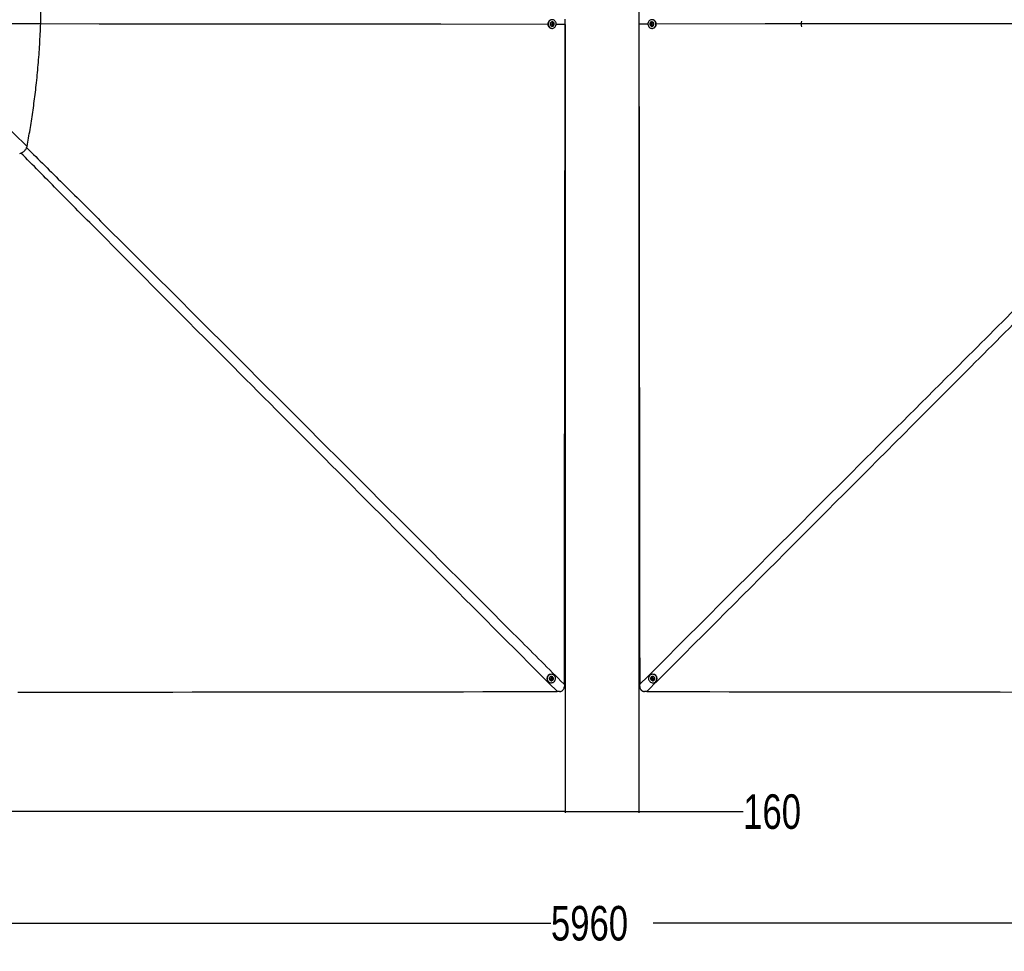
# Paper-space layout '3M DUO Surface Plate' of a CAD drawing. Header units: millimetres. Extents: x 10 to 10348, y 20 to 7979.
# Tile 66 of 117: x 2352 to 4488, y 4278 to 6299. Entities that reach past the tile are written whole.
import ezdxf

# ---------------------------------------------------------------- set-up
doc = ezdxf.new("R2010")
doc.units = ezdxf.units.MM
doc.layers.add('COMPONENT_GEOMETRY', color=7, linetype='Continuous')
doc.styles.add('SLDTEXTSTYLE0', font='TXT', dxfattribs={"width": 0.75})
doc.dimstyles.new('SLDDIMSTYLE0', dxfattribs={"dimtxt": 75, "dimasz": 3.302, "dimexe": 0, "dimexo": 0.0625, "dimgap": 18.75, "dimtad": 0, "dimtih": 1, "dimtoh": 1, "dimdec": 1, "dimrnd": 1e-09, "dimzin": 12, "dimdsep": 46, "dimtxsty": 'SLDTEXTSTYLE0', "dimsah": 1, "dimcen": 0.09, "dimadec": 0, "dimazin": 3, "dimtfac": 1, "dimtdec": 1, "dimtofl": 0, "dimtmove": 0, "dimatfit": 3, "dimfxl": 1, "dimfrac": 2, "dimtolj": 1, "dimtzin": 12, "dimarcsym": 0})
doc.dimstyles.new('SLDDIMSTYLE1', dxfattribs={"dimtxt": 75, "dimasz": 3.302, "dimexe": 0, "dimexo": 0.0625, "dimgap": 18.75, "dimtad": 0, "dimtih": 1, "dimtoh": 1, "dimdec": 0, "dimrnd": 1e-09, "dimzin": 12, "dimdsep": 46, "dimtxsty": 'SLDTEXTSTYLE0', "dimsah": 1, "dimcen": 0.09, "dimadec": 0, "dimazin": 3, "dimtfac": 1, "dimtdec": 0, "dimtofl": 0, "dimtmove": 0, "dimatfit": 3, "dimfxl": 1, "dimfrac": 2, "dimtolj": 1, "dimtzin": 12, "dimarcsym": 0})

# ---------------------------------------------------------------- blocks, each defined once
blk = doc.blocks.new('_D_9')
at = {"layer": 'COMPONENT_GEOMETRY', "color": 7}
for p, q in [((3614.5, 7979.5), (365.3, 7979.5)), ((368.5, 7979.5), (368.5, 6469)), ((368.5, 4839.5), (368.5, 6349.9)), ((2084.5, 4839.5), (365.3, 4839.5))]:
    blk.add_line(p, q, dxfattribs=at)
for points in [[(368.5, 7979.5), (368, 7976.2), (369, 7976.2)], [(368.5, 4839.5), (369, 4842.8), (368, 4842.8)]]:
    blk.add_solid(points, dxfattribs=at)
at = {"layer": 'COMPONENT_GEOMETRY', "color": 7, "insert": (257.6, 6446.6), "char_height": 75, "attachment_point": 1, "style": 'SLDTEXTSTYLE0'}
blk.add_mtext('3140', dxfattribs=at)
blk = doc.blocks.new('_D_11')
at = {"layer": 'COMPONENT_GEOMETRY', "color": 7}
for p, q in [((3535.8, 6288.2), (3535.8, 4577.9)), ((3695.7, 6288.2), (3695.7, 4577.9)), ((3535.8, 4581), (3695.7, 4581.1)), ((3695.7, 4581.1), (3921.9, 4581.1))]:
    blk.add_line(p, q, dxfattribs=at)
for points in [[(3535.8, 4581), (3539.1, 4580.5), (3539.1, 4581.6)], [(3695.7, 4581.1), (3692.4, 4581.6), (3692.4, 4580.5)]]:
    blk.add_solid(points, dxfattribs=at)
at = {"layer": 'COMPONENT_GEOMETRY', "color": 7, "insert": (3921.9, 4618.2), "char_height": 75, "attachment_point": 1, "style": 'SLDTEXTSTYLE0'}
blk.add_mtext('160', dxfattribs=at)
blk = doc.blocks.new('_D_12')
at = {"layer": 'COMPONENT_GEOMETRY', "color": 7}
for p, q in [((635.7, 6288.2), (635.7, 4577.9)), ((3535.8, 6288.2), (3535.8, 4577.9)), ((635.7, 4581.1), (1974.9, 4581.1)), ((3535.8, 4581.1), (2196.6, 4581.1))]:
    blk.add_line(p, q, dxfattribs=at)
for points in [[(635.7, 4581.1), (639, 4580.5), (639, 4581.6)], [(3535.8, 4581.1), (3532.5, 4581.6), (3532.5, 4580.5)]]:
    blk.add_solid(points, dxfattribs=at)
at = {"layer": 'COMPONENT_GEOMETRY', "color": 7, "insert": (1974.9, 4618.2), "char_height": 75, "attachment_point": 1, "style": 'SLDTEXTSTYLE0'}
blk.add_mtext('2900', dxfattribs=at)
blk = doc.blocks.new('_D_13')
at = {"layer": 'COMPONENT_GEOMETRY', "color": 7}
for p, q in [((635.7, 6288.2), (635.7, 4335.7)), ((6595.7, 6288.2), (6595.7, 4335.7)), ((635.7, 4338.9), (3504.9, 4338.9)), ((6595.7, 4338.9), (3726.6, 4338.9))]:
    blk.add_line(p, q, dxfattribs=at)
for points in [[(635.7, 4338.9), (639, 4338.4), (639, 4339.4)], [(6595.7, 4338.9), (6592.4, 4339.4), (6592.4, 4338.4)]]:
    blk.add_solid(points, dxfattribs=at)
at = {"layer": 'COMPONENT_GEOMETRY', "color": 7, "insert": (3504.9, 4376), "char_height": 75, "attachment_point": 1, "style": 'SLDTEXTSTYLE0'}
blk.add_mtext('5960', dxfattribs=at)

psp = doc.layouts.new('3M DUO Surface Plate')

# ---------------------------------------------------------------- linework, layer by layer
at = {"color": 7, "linetype": 'Continuous', "lineweight": 25}
for p, q in [((2398.09, 6290.32), (2398.08, 6290.32)), ((2398.08, 6290.32), (2398.09, 6290.3)), ((3506.88, 6280.09), (3507.56, 6280.09)), ((3507.18, 6288.75), (3507.31, 6290.48)), ((3508.49, 6287.77), (3507.18, 6288.75)), ((3507.31, 6290.48), (3508.75, 6291.22)), ((3507.67, 6294.24), (3507.52, 6294.24)), ((3507.55, 6284.74), (3507.7, 6284.74)), ((3508.59, 6288.14), (3508.24, 6287.95)), ((3508.38, 6291.03), (3508.79, 6290.73)), ((3509.93, 6288.51), (3508.49, 6287.77)), ((3509.31, 6288.51), (3508.59, 6288.14)), ((3508.75, 6291.22), (3510.06, 6290.23)), ((3508.79, 6290.73), (3509.44, 6290.23)), ((3509.38, 6289.37), (3509.31, 6288.51)), ((3509.31, 6288.51), (3509.93, 6288.51)), ((3509.44, 6290.23), (3509.38, 6289.37)), ((3509.44, 6290.23), (3510.06, 6290.23)), ((3510.06, 6290.23), (3509.93, 6288.51)), ((3535.76, 6289.49), (3535.76, 6289.47)), ((3715.43, 6289.49), (3695.7, 6289.47)), ((3695.7, 6289.49), (3695.7, 6289.47)), ((3721.4, 6288.75), (3721.53, 6290.48)), ((3722.71, 6287.77), (3721.4, 6288.75)), ((3722.02, 6288.75), (3721.4, 6288.75)), ((3721.53, 6290.48), (3722.97, 6291.22)), ((3722.15, 6290.48), (3721.53, 6290.48)), ((3722.02, 6288.75), (3722.08, 6289.61)), ((3722.67, 6288.26), (3722.02, 6288.75)), ((3722.08, 6289.61), (3722.15, 6290.48)), ((3722.15, 6290.48), (3722.87, 6290.85)), ((3723.08, 6287.95), (3722.67, 6288.26)), ((3724.15, 6288.51), (3722.71, 6287.77)), ((3722.87, 6290.85), (3723.22, 6291.03)), ((3722.97, 6291.22), (3724.28, 6290.24)), ((3723.76, 6284.74), (3723.91, 6284.74)), ((3723.94, 6294.24), (3723.79, 6294.24)), ((3723.9, 6280.09), (3724.58, 6280.09)), ((3724.28, 6290.24), (3724.15, 6288.51)), ((3504.79, 4869.37), (3506.11, 4870.5)), ((3506.11, 4870.5), (3507.69, 4869.96)), ((3507.4, 4870.06), (3507.5, 4869.45)), ((3509.22, 4872.7), (3509.14, 4872.78)), ((3512.41, 4876.09), (3512.05, 4876.44)), ((3719.41, 4876.44), (3719.05, 4876.09)), ((3722.32, 4872.78), (3722.24, 4872.7)), ((3723.43, 4868.57), (3723.96, 4870.15)), ((3723.96, 4870.15), (3725.62, 4870.42)), ((3724.02, 4869.68), (3724.19, 4870.19)), ((3725.62, 4870.42), (3726.75, 4869.1)), ((3498.83, 4863.07), (3499.2, 4862.71)), ((3502.47, 4866.02), (3502.54, 4865.94)), ((3505.06, 4867.71), (3504.79, 4869.37)), ((3505.53, 4867.76), (3505.02, 4867.93)), ((3506.64, 4867.17), (3505.06, 4867.71)), ((3506.32, 4867.49), (3505.53, 4867.76)), ((3506.97, 4868.06), (3506.32, 4867.49)), ((3506.32, 4867.49), (3506.64, 4867.17)), ((3507.96, 4868.3), (3506.64, 4867.17)), ((3507.63, 4868.62), (3506.97, 4868.06)), ((3507.5, 4869.45), (3507.63, 4868.62)), ((3507.63, 4868.62), (3507.96, 4868.3)), ((3507.69, 4869.96), (3507.96, 4868.3)), ((3534.03, 4856.44), (3533.97, 4851.81)), ((3697.48, 4851.8), (3697.42, 4856.42)), ((3723.75, 4868.89), (3723.43, 4868.57)), ((3724.55, 4867.25), (3723.43, 4868.57)), ((3723.75, 4868.89), (3724.02, 4869.68)), ((3724.31, 4868.23), (3723.75, 4868.89)), ((3724.87, 4867.57), (3724.31, 4868.23)), ((3724.87, 4867.57), (3724.55, 4867.25)), ((3726.21, 4867.52), (3724.55, 4867.25)), ((3725.7, 4867.7), (3724.87, 4867.57)), ((3726.31, 4867.8), (3725.7, 4867.7)), ((3726.75, 4869.1), (3726.21, 4867.52)), ((3728.92, 4865.94), (3728.99, 4866.02)), ((3732.26, 4862.71), (3732.62, 4863.07)), ((3523.36, 4841.19), (3518.72, 4841.13)), ((3712.72, 4841.12), (3708.1, 4841.19))]:
    psp.add_line(p, q, dxfattribs=at)
at = {"color": 8, "linetype": 'Continuous', "lineweight": 25}
psp.add_line((3516.03, 6289.49), (3535.76, 6289.47), dxfattribs=at)
at = {"color": 7, "linetype": 'Continuous', "lineweight": 25, "flags": 128}
for points in [[(3695.73, 6346.82), (3695.7, 6289.49)], [(3506.82, 6298.89), (3506.23, 6298.87), (3504.56, 6298.56), (3502.98, 6297.9), (3501.55, 6296.92), (3500.32, 6295.65), (3499.34, 6294.15), (3498.65, 6292.46), (3498.27, 6290.67), (3498.23, 6288.83), (3498.51, 6287.01), (3499.12, 6285.29), (3500.02, 6283.73), (3501.18, 6282.39), (3502.57, 6281.32), (3504.11, 6280.57), (3505.77, 6280.16), (3506.88, 6280.09)], [(3509.82, 6280.42), (3511.4, 6281.08), (3512.83, 6282.06), (3514.06, 6283.33), (3515.04, 6284.83), (3515.73, 6286.52), (3516.11, 6288.31), (3516.16, 6290.15), (3515.87, 6291.97), (3515.26, 6293.69), (3514.36, 6295.25), (3513.2, 6296.59), (3511.81, 6297.66), (3510.27, 6298.41), (3508.61, 6298.82), (3506.92, 6298.87), (3505.25, 6298.56), (3503.67, 6297.9), (3502.23, 6296.92), (3501, 6295.65), (3500.03, 6294.15), (3499.34, 6292.47), (3498.96, 6290.67), (3498.91, 6288.83), (3499.2, 6287.01), (3499.81, 6285.29), (3500.71, 6283.73), (3501.87, 6282.39), (3503.26, 6281.33), (3504.8, 6280.57), (3506.46, 6280.17), (3508.15, 6280.11), (3509.82, 6280.42)], [(3512.04, 6289.1), (3511.97, 6290.39), (3511.59, 6291.62), (3510.92, 6292.69), (3510, 6293.52), (3508.92, 6294.05), (3507.74, 6294.24), (3506.56, 6294.08), (3505.46, 6293.58), (3504.53, 6292.78), (3503.83, 6291.73), (3503.42, 6290.52), (3503.32, 6289.23), (3503.55, 6287.96), (3504.08, 6286.81), (3504.88, 6285.85), (3505.89, 6285.16), (3507.03, 6284.8), (3508.22, 6284.78), (3509.37, 6285.11), (3510.39, 6285.77), (3511.22, 6286.7), (3511.78, 6287.84), (3512.04, 6289.1)], [(3510.79, 6289.3), (3510.69, 6290.22), (3510.28, 6291.03), (3509.61, 6291.61), (3508.79, 6291.86), (3507.95, 6291.76), (3507.2, 6291.31), (3506.67, 6290.58), (3506.44, 6289.69), (3506.54, 6288.77), (3506.95, 6287.96), (3507.62, 6287.38), (3508.44, 6287.13), (3509.28, 6287.23), (3510.03, 6287.68), (3510.56, 6288.41), (3510.79, 6289.3)], [(3534.03, 4856.44), (3534.04, 4865.46), (3534.06, 4875.97), (3534.08, 4896.98), (3534.13, 4939), (3534.18, 4981.03), (3534.22, 5023.05), (3534.27, 5065.08), (3534.32, 5107.1), (3534.37, 5149.13), (3534.42, 5191.15), (3534.47, 5233.17), (3534.52, 5275.2), (3534.57, 5317.22), (3534.62, 5359.25), (3534.72, 5443.3), (3534.77, 5485.32), (3534.82, 5527.35), (3534.87, 5569.37), (3534.88, 5579.88), (3534.92, 5610.08), (3534.95, 5640.29), (3534.99, 5670.49), (3535.06, 5730.9), (3535.1, 5761.11), (3535.17, 5821.52), (3535.21, 5851.72), (3535.28, 5912.13), (3535.32, 5942.34), (3535.4, 6002.75), (3535.47, 6063.16), (3535.76, 6289.47)], [(3535.76, 6289.49), (3535.75, 6300.2)], [(3695.7, 6289.47), (3695.71, 6278.97), (3695.77, 6236.94), (3695.82, 6194.92), (3695.87, 6152.9), (3695.97, 6068.85), (3696.03, 6026.83), (3696.08, 5984.8), (3696.13, 5942.78), (3696.18, 5900.75), (3696.23, 5858.73), (3696.28, 5816.71), (3696.33, 5774.68), (3696.39, 5732.66), (3696.44, 5690.64), (3696.49, 5648.61), (3696.54, 5606.59), (3696.59, 5564.57), (3696.64, 5522.54), (3696.69, 5480.52), (3696.74, 5438.49), (3696.79, 5396.47), (3696.84, 5354.45), (3696.94, 5270.4), (3696.99, 5228.38), (3697.04, 5186.35), (3697.09, 5144.33), (3697.14, 5102.31), (3697.18, 5060.28), (3697.23, 5018.26), (3697.28, 4976.23), (3697.33, 4934.21), (3697.38, 4895.31), (3697.42, 4856.42)], [(3721.64, 6298.56), (3720.06, 6297.9), (3718.62, 6296.91), (3717.39, 6295.65), (3716.42, 6294.14), (3715.73, 6292.46), (3715.35, 6290.66), (3715.3, 6288.82), (3715.59, 6287), (3716.2, 6285.28), (3717.1, 6283.72), (3718.26, 6282.39), (3719.65, 6281.32), (3721.19, 6280.57), (3722.85, 6280.16), (3724.54, 6280.12), (3726.21, 6280.43), (3727.79, 6281.09), (3729.22, 6282.07), (3730.45, 6283.34), (3731.43, 6284.84), (3732.12, 6286.52), (3732.5, 6288.32), (3732.55, 6290.16), (3732.26, 6291.98), (3731.65, 6293.7), (3730.75, 6295.26), (3729.59, 6296.6), (3728.2, 6297.66), (3726.66, 6298.41), (3725, 6298.82), (3723.31, 6298.87), (3721.64, 6298.56)], [(3719.42, 6289.88), (3719.49, 6288.58), (3719.87, 6287.36), (3720.54, 6286.29), (3721.46, 6285.46), (3722.54, 6284.93), (3723.72, 6284.74), (3724.9, 6284.9), (3725.99, 6285.4), (3726.93, 6286.21), (3727.63, 6287.25), (3728.04, 6288.47), (3728.14, 6289.76), (3727.91, 6291.02), (3727.38, 6292.18), (3726.58, 6293.14), (3725.57, 6293.82), (3724.43, 6294.19), (3723.24, 6294.21), (3722.09, 6293.87), (3721.06, 6293.21), (3720.24, 6292.28), (3719.68, 6291.14), (3719.42, 6289.88)], [(3720.67, 6289.69), (3720.76, 6288.77), (3721.18, 6287.96), (3721.85, 6287.38), (3722.67, 6287.13), (3723.51, 6287.23), (3724.26, 6287.68), (3724.79, 6288.41), (3725.02, 6289.3), (3724.92, 6290.22), (3724.51, 6291.03), (3723.84, 6291.61), (3723.02, 6291.86), (3722.17, 6291.76), (3721.43, 6291.3), (3720.9, 6290.58), (3720.67, 6289.69)], [(3724.58, 6280.09), (3725.23, 6280.11), (3726.9, 6280.42), (3728.48, 6281.08), (3729.91, 6282.07), (3731.14, 6283.33), (3732.12, 6284.84), (3732.81, 6286.52), (3733.19, 6288.32), (3733.23, 6290.16), (3732.95, 6291.98), (3732.34, 6293.7), (3731.44, 6295.26), (3730.27, 6296.59), (3728.89, 6297.66), (3727.34, 6298.41), (3725.69, 6298.82), (3724.64, 6298.89)], [(4829.74, 6290.2), (4746.96, 6290.14), (4396.5, 6289.92), (3969.61, 6289.65), (3733.09, 6289.5)], [(3500.85, 4861.44), (3502.45, 4860.69), (3504.19, 4860.28), (3505.99, 4860.22), (3507.78, 4860.51), (3509.49, 4861.14), (3511.06, 4862.09), (3512.43, 4863.32), (3513.55, 4864.79), (3514.37, 4866.43), (3514.86, 4868.19), (3515, 4869.99), (3514.78, 4871.77), (3514.23, 4873.46), (3513.35, 4874.99), (3512.17, 4876.31), (3510.76, 4877.36), (3509.15, 4878.11), (3507.42, 4878.52), (3505.62, 4878.58), (3503.83, 4878.29), (3502.12, 4877.65), (3500.54, 4876.7), (3499.17, 4875.47), (3498.06, 4874.01), (3497.24, 4872.37), (3496.75, 4870.61), (3496.61, 4868.81), (3496.82, 4867.03), (3497.38, 4865.34), (3498.26, 4863.81), (3499.43, 4862.49), (3500.85, 4861.44)], [(3508.81, 4865.84), (3509.67, 4866.8), (3510.26, 4867.95), (3510.52, 4869.2), (3510.43, 4870.46), (3510.01, 4871.63), (3509.28, 4872.64), (3508.3, 4873.39), (3507.14, 4873.85), (3505.89, 4873.96), (3504.64, 4873.74), (3503.47, 4873.19), (3502.49, 4872.35), (3501.76, 4871.28), (3501.33, 4870.07), (3501.25, 4868.8), (3501.5, 4867.58), (3502.08, 4866.48), (3502.94, 4865.59), (3504.02, 4864.98), (3505.24, 4864.69), (3506.51, 4864.75), (3507.73, 4865.14), (3508.81, 4865.84)], [(3507.84, 4867.1), (3508.42, 4867.82), (3508.68, 4868.7), (3508.6, 4869.59), (3508.18, 4870.38), (3507.48, 4870.93), (3506.62, 4871.15), (3505.71, 4871.03), (3504.91, 4870.57), (3504.33, 4869.85), (3504.06, 4868.97), (3504.15, 4868.07), (3504.57, 4867.29), (3505.27, 4866.74), (3506.13, 4866.51), (3507.04, 4866.64), (3507.84, 4867.1)], [(3717.7, 4874.35), (3716.95, 4872.74), (3716.54, 4871.01), (3716.48, 4869.21), (3716.77, 4867.42), (3717.41, 4865.7), (3718.36, 4864.13), (3719.59, 4862.76), (3721.05, 4861.65), (3722.7, 4860.83), (3724.45, 4860.34), (3726.25, 4860.2), (3728.03, 4860.41), (3729.72, 4860.97), (3731.25, 4861.85), (3732.57, 4863.03), (3733.62, 4864.44), (3734.36, 4866.05), (3734.77, 4867.79), (3734.83, 4869.59), (3734.54, 4871.38), (3733.91, 4873.09), (3732.95, 4874.66), (3731.72, 4876.04), (3730.26, 4877.15), (3728.62, 4877.97), (3726.86, 4878.46), (3725.06, 4878.6), (3723.28, 4878.38), (3721.59, 4877.82), (3720.06, 4876.94), (3718.75, 4875.77), (3717.7, 4874.35)], [(3722.1, 4866.39), (3723.06, 4865.52), (3724.21, 4864.94), (3725.46, 4864.68), (3726.72, 4864.77), (3727.89, 4865.19), (3728.89, 4865.92), (3729.65, 4866.9), (3730.1, 4868.06), (3730.22, 4869.32), (3729.99, 4870.57), (3729.44, 4871.73), (3728.6, 4872.71), (3727.53, 4873.45), (3726.32, 4873.87), (3725.06, 4873.96), (3723.83, 4873.7), (3722.74, 4873.12), (3721.85, 4872.26), (3721.24, 4871.18), (3720.95, 4869.96), (3721.01, 4868.69), (3721.4, 4867.47), (3722.1, 4866.39)], [(3723.35, 4867.37), (3724.07, 4866.79), (3724.95, 4866.52), (3725.85, 4866.61), (3726.63, 4867.03), (3727.18, 4867.73), (3727.4, 4868.59), (3727.28, 4869.5), (3726.82, 4870.3), (3726.1, 4870.88), (3725.22, 4871.15), (3724.32, 4871.06), (3723.54, 4870.64), (3723, 4869.94), (3722.77, 4869.07), (3722.89, 4868.17), (3723.35, 4867.37)], [(2348.38, 4839.78), (2390.41, 4839.83), (2432.43, 4839.88), (2474.45, 4839.93), (2516.48, 4839.98), (2558.5, 4840.03), (2600.52, 4840.08), (2642.55, 4840.13), (2684.57, 4840.18), (2726.6, 4840.23), (2768.62, 4840.28), (2810.64, 4840.33), (2852.67, 4840.37), (2894.69, 4840.42), (2936.72, 4840.47), (2978.74, 4840.52), (3020.76, 4840.57), (3104.81, 4840.66), (3146.83, 4840.71), (3188.86, 4840.76), (3230.88, 4840.81), (3272.91, 4840.85), (3314.93, 4840.9), (3356.95, 4840.95), (3398.98, 4841), (3441, 4841.04), (3479.86, 4841.09), (3518.72, 4841.13)], [(3712.72, 4841.12), (3723.23, 4841.11), (3765.25, 4841.07), (3807.27, 4841.02), (3849.3, 4840.97), (3891.32, 4840.92), (3933.34, 4840.88), (3975.37, 4840.83), (4017.39, 4840.78), (4059.41, 4840.73), (4101.44, 4840.69), (4143.46, 4840.64), (4185.48, 4840.59), (4227.51, 4840.54), (4269.53, 4840.49), (4311.55, 4840.44), (4353.58, 4840.4), (4395.6, 4840.35), (4479.65, 4840.25), (4521.67, 4840.2)]]:
    psp.add_lwpolyline(points, dxfattribs=at)
at = {"color": 8, "linetype": 'Continuous', "lineweight": 25, "flags": 128}
psp.add_lwpolyline([(2398.08, 6290.28), (2525.11, 6290.2), (2854.52, 6289.96), (3266.29, 6289.67), (3498.25, 6289.5)], dxfattribs=at)
at = {"color": 7, "linetype": 'Continuous', "lineweight": 25}
for centre, radius, start, end in [((3507.85, 6289.49), 4.76, 93.96853, 266.39174), ((3508, 6289.29), 1.29, 277.74095, 297.30734), ((3507.99, 6289.68), 1.32, 52.80267, 78.48417), ((3507.88, 6289.46), 1.5, 298.41188, 356.65408), ((3507.83, 6289.5), 1.55, 355.02897, 51.99016), ((3723.58, 6289.53), 1.5, 118.45927, 176.64444), ((3723.63, 6289.48), 1.55, 175.01669, 232.02321), ((3723.47, 6289.31), 1.32, 232.84886, 258.26284), ((3723.46, 6289.7), 1.29, 97.57481, 117.362), ((3723.61, 6289.49), 4.76, 273.60684, 86.03289), ((4073.18, 6289.67), 25.67, 165.72968, 194.27021), ((3505.66, 4869.53), 9.41, 47.28085, 223.4336), ((3505.92, 4869.28), 4.75, 47.36284, 223.35161), ((3506.12, 4869.23), 1.39, 8.93875, 40.03398), ((3725.79, 4869.53), 9.41, 316.56672, 132.71883), ((3725.54, 4869.28), 4.75, 316.64695, 132.6386), ((3725.33, 4869.24), 1.38, 135.18827, 161.42907), ((3505.97, 4869.07), 1.38, 225.47376, 251.37165), ((3505.99, 4869.19), 1.5, 251.94014, 311.05532), ((3505.99, 4869.22), 1.53, 310.15553, 8.54306), ((3725.44, 4869.21), 1.5, 161.98991, 221.04601), ((3725.48, 4869.21), 1.52, 220.14292, 278.57827), ((3725.49, 4869.08), 1.4, 279.01986, 309.62887)]:
    psp.add_arc(centre, radius, start, end, dxfattribs=at)
for points, knots in [([(2398.09, 6290.32), (2398.13, 6301.41), (2398.21, 6324.01), (2397.66, 6358.5), (2396.53, 6394.16), (2395.3, 6419.36), (2394.46, 6433.78), (2394.26, 6437.09), (2394.05, 6440.51), (2393.83, 6444.04), (2393.6, 6447.68), (2393.23, 6453.25), (2392.71, 6460.91), (2392.06, 6469.81), (2391.41, 6478.2), (2390.79, 6485.97), (2390.11, 6494.14), (2389.36, 6502.83), (2388.43, 6513.11), (2387.36, 6524.36), (2386.21, 6535.93), (2385.14, 6546.26), (2384.17, 6555.35), (2383.31, 6563.21), (2382.77, 6568.04), (2382.52, 6570.26)], [0, 0, 0, 0, 0.1186109, 0.2416444, 0.3688887, 0.5000596, 0.5114961, 0.5232975, 0.5355053, 0.5481188, 0.5611373, 0.57456, 0.6077931, 0.6432551, 0.6699407, 0.697748, 0.7266698, 0.7576013, 0.7910224, 0.8369785, 0.8784432, 0.9154479, 0.9480234, 0.9761981, 1, 1, 1, 1]), ([(2206.96, 6290.53), (2207.45, 6290.53), (2238.47, 6290.47), (2302.18, 6290.4), (2365.4, 6290.35), (2398.09, 6290.32)], [0, 0, 0, 0, 0.00772608, 0.48694507, 1, 1, 1, 1]), ([(2368.43, 6023.99), (2369.53, 6029.98), (2371.75, 6042.08), (2374.9, 6060.4), (2377.92, 6079.05), (2380.78, 6098.01), (2383.47, 6117.27), (2385.98, 6136.83), (2389.23, 6164.67), (2392.77, 6200.88), (2396.07, 6245.46), (2397.42, 6275.33), (2398.09, 6290.3)], [0, 0, 0, 0, 0.0681861, 0.1375143, 0.207951, 0.2794631, 0.352009, 0.425542, 0.500005, 0.665534, 0.8324215, 1, 1, 1, 1]), ([(2147.49, 6230.31), (2149.14, 6229.06), (2154.57, 6224.93), (2167.29, 6214.69), (2185.28, 6199.2), (2206.41, 6180.12), (2236.25, 6152.33), (2274.72, 6115.66), (2321.69, 6069.97), (2352.85, 6039.31), (2368.43, 6023.99)], [0, 0, 0, 0, 0.0204589, 0.067547, 0.1620343, 0.2561537, 0.3502763, 0.5668445, 0.7834221, 1, 1, 1, 1]), ([(2352.43, 6008.74), (2353.36, 6009.01), (2355.18, 6009.53), (2357.82, 6010.7), (2360.3, 6012.18), (2362.59, 6014.03), (2364.59, 6016.21), (2366.22, 6018.63), (2367.53, 6021.24), (2368.12, 6023.06), (2368.43, 6023.99)], [0, 0, 0, 0, 0.12495677, 0.24419629, 0.37216536, 0.49715988, 0.62385838, 0.7525084, 0.87355511, 1, 1, 1, 1]), ([(3523.36, 4841.19), (3524.02, 4841.24), (3525.35, 4841.34), (3527.27, 4841.9), (3529.05, 4842.77), (3531.03, 4844.27), (3532.86, 4846.68), (3533.81, 4849.48), (3533.93, 4851.21), (3533.97, 4851.81)], [0, 0, 0, 0, 0.1200981, 0.2401237, 0.3582633, 0.4763493, 0.686676, 0.8928666, 1, 1, 1, 1]), ([(3697.48, 4851.8), (3697.49, 4851.58), (3697.52, 4850.93), (3697.65, 4849.96), (3697.91, 4848.87), (3698.22, 4847.92), (3698.68, 4846.86), (3699.18, 4846.01), (3699.65, 4845.35), (3699.97, 4844.95), (3700.47, 4844.38), (3701.12, 4843.76), (3702.04, 4843.05), (3702.92, 4842.52), (3703.97, 4842.02), (3705.05, 4841.63), (3706.18, 4841.37), (3707.21, 4841.23), (3707.8, 4841.2), (3708.1, 4841.19)], [0, 0, 0, 0, 0.0392168, 0.1177369, 0.1766157, 0.2397889, 0.2974314, 0.385468, 0.4153203, 0.4451727, 0.475742, 0.553278, 0.6050037, 0.6865014, 0.737327, 0.8135196, 0.892939, 0.9462824, 1, 1, 1, 1])]:
    psp.add_open_spline(points, degree=3, knots=knots, dxfattribs=at)
at = {"color": 8, "linetype": 'Continuous', "lineweight": 25}
for points, knots in [([(3518.72, 4841.13), (3518.26, 4841.59), (3354.56, 5005.6), (3120.31, 5240.33), (2836.31, 5525.18), (2665.17, 5696.96), (2537.47, 5825.39), (2434.07, 5929.57), (2381.05, 5983.28), (2355.1, 6009.58)], [0, 0, 0, 0, 0.00118106, 0.42149552, 0.60320474, 0.73290445, 0.86260413, 0.93275432, 1, 1, 1, 1]), ([(2367.47, 6021.31), (2393.68, 5995.37), (2447.22, 5942.39), (2551.15, 5838.96), (2679.35, 5711.14), (2981.99, 5408.81), (3266.37, 5124.29), (3500.78, 4889.72), (3533.57, 4856.9), (3534.03, 4856.44)], [0, 0, 0, 0, 0.0671482, 0.1371521, 0.2668884, 0.3966246, 0.9155846, 0.9988184, 1, 1, 1, 1]), ([(3697.42, 4856.42), (3697.88, 4856.88), (3861.42, 5020.54), (4096.12, 5255.4), (4428.47, 5587.7), (4625.19, 5784.15), (4777.19, 5935.49), (4831.09, 5988.9), (4857.48, 6015.04)], [0, 0, 0, 0, 0.0011883, 0.4232835, 0.6074368, 0.8610751, 0.9320015, 1, 1, 1, 1]), ([(4870.11, 6003.06), (4843.96, 5976.59), (4790.51, 5922.5), (4639.26, 5770.2), (4318.39, 5448.03), (3986.39, 5115.33), (3751.85, 4880.33), (3713.18, 4841.58), (3712.72, 4841.12)], [0, 0, 0, 0, 0.0681014, 0.1391743, 0.3927392, 0.8998836, 0.9988122, 1, 1, 1, 1])]:
    psp.add_open_spline(points, degree=3, knots=knots, dxfattribs=at)

# ---------------------------------------------------------------- dimensions: what is measured, and where the dimension line sits
at = {"layer": 'COMPONENT_GEOMETRY', "color": 7}
for base, p1, p2, angle, dimstyle, picture, middle in [((368.48, 7979.47), (2085.73, 4839.46), (3615.73, 7979.47), 90, 'SLDDIMSTYLE0', '_D_9', (368.48, 6409.47)), ((635.7118, 4581.0563), (3535.7558, 6289.4714), (635.7116, 6289.4712), 0, 'SLDDIMSTYLE0', '_D_12', (2085.7338, 4581.0564)), ((635.71, 4338.87), (6595.74, 6289.47), (635.71, 6289.47), 0, 'SLDDIMSTYLE0', '_D_13', (3615.73, 4338.87)), ((3535.78, 4581.05), (3695.7, 6289.47), (3535.76, 6289.47), 0.00083, 'SLDDIMSTYLE1', '_D_11', (4005.03, 4581.06))]:
    dim = psp.add_linear_dim(base=base, p1=p1, p2=p2, angle=angle, dimstyle=dimstyle, dxfattribs=at)
    dim.commit()
    dim.dimension.update_dxf_attribs({"geometry": picture, "text_midpoint": middle, "dimtype": 160})

doc.saveas('drawing.dxf')
